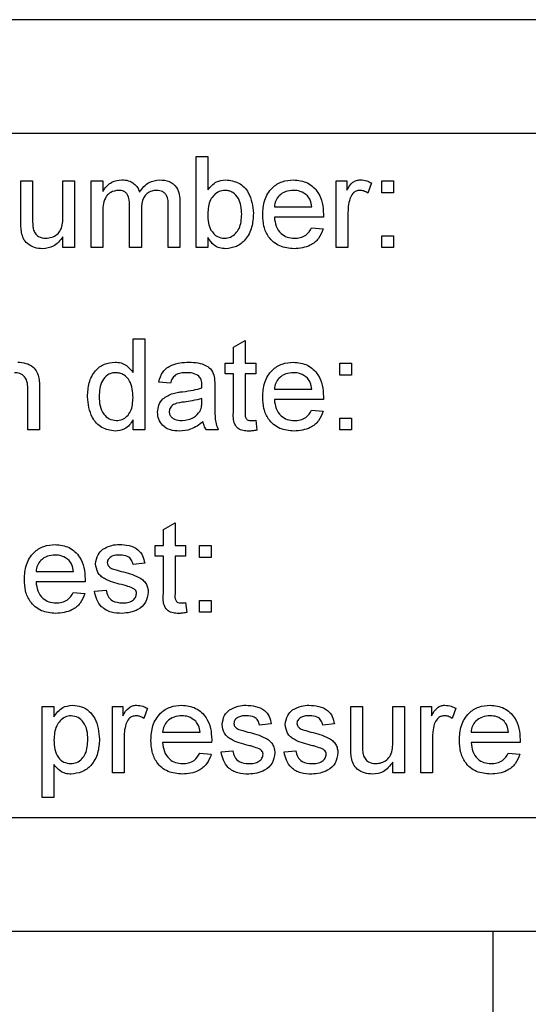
# Paper-space layout 'Blatt3' of a CAD drawing. Header units: millimetres. Extents: x 5 to 418, y 2 to 292.
# Tile 9 of 39: x 245.52 to 252.96, y 115.74 to 130.14. Entities that reach past the tile are written whole.
import ezdxf

# ---------------------------------------------------------------- set-up
doc = ezdxf.new("R2010")
doc.units = ezdxf.units.MM
doc.layers.add('SLD-0', color=7, linetype='Continuous')
doc.styles.add('SLDTEXTSTYLE1', font='TXT', dxfattribs={"width": 0.605})
doc.styles.add('SLDTEXTSTYLE3', font='TXT', dxfattribs={"width": 0.57})
doc.dimstyles.new('SLDDIMSTYLE2', dxfattribs={"dimtxt": 3.5, "dimasz": 3.302, "dimexe": 0, "dimexo": 0.0625, "dimgap": 0.875, "dimtad": 1, "dimlfac": 1.5, "dimrnd": 1e-09, "dimzin": 12, "dimdsep": 46, "dimtxsty": 'SLDTEXTSTYLE1', "dimsah": 1, "dimcen": 0.09, "dimadec": 0, "dimazin": 3, "dimtfac": 1, "dimtmove": 0, "dimatfit": 0, "dimfxl": 1, "dimfrac": 2, "dimtolj": 1, "dimtzin": 12, "dimarcsym": 0})

# ---------------------------------------------------------------- blocks, each defined once
blk = doc.blocks.new('_D_14')
at = {"layer": 'SLD-0', "color": 7}
for p, q in [((225.109, 118.669), (225.109, 92.496)), ((231.776, 118.669), (231.776, 92.496)), ((225.109, 93.496), (218.759, 93.496)), ((225.109, 93.496), (231.776, 93.496)), ((231.776, 93.496), (256.924, 93.496))]:
    blk.add_line(p, q, dxfattribs=at)
for points in [[(225.109, 93.496), (221.807, 94.004), (221.807, 92.988)], [(231.776, 93.496), (235.078, 92.988), (235.078, 94.004)]]:
    blk.add_solid(points, dxfattribs=at)
at = {"layer": 'SLD-0', "color": 7, "char_height": 3.5, "attachment_point": 1}
for s, insert, style in [('%%c', (246.474, 98.007), 'SLDTEXTSTYLE1'), ('10', (251.577, 98.017), 'SLDTEXTSTYLE1'), ('D =', (238.856, 98.017), 'SLDTEXTSTYLE3')]:
    blk.add_mtext(s, dxfattribs=dict(at, insert=insert, style=style))

psp = doc.layouts.new('Blatt3')

# ---------------------------------------------------------------- linework, layer by layer
at = {"color": 7, "linetype": 'Continuous', "lineweight": 25}
for p, q in [((307.7761, 130.1352), (150.4428, 130.1352)), ((265.7761, 128.4685), (235.1095, 128.4685)), ((248.1009, 128.1352), (248.2719, 128.1352)), ((248.1009, 126.8018), (248.1009, 128.1352)), ((248.2719, 128.1352), (248.2719, 127.6445)), ((245.5368, 127.1755), (245.5368, 127.7762)), ((245.5368, 127.7762), (245.7078, 127.7762)), ((245.7078, 127.7762), (245.7078, 127.2463)), ((246.1522, 127.7762), (246.3231, 127.7762)), ((246.1522, 127.2645), (246.1522, 127.7762)), ((246.3231, 127.7762), (246.3231, 126.8018)), ((246.5646, 127.7762), (246.7355, 127.7762)), ((246.5646, 126.8018), (246.5646, 127.7762)), ((246.7355, 127.7762), (246.7355, 127.6242)), ((250.1522, 126.8018), (250.1522, 127.7762)), ((250.1522, 127.7762), (250.306, 127.7762)), ((250.306, 127.7762), (250.306, 127.6403)), ((250.665, 127.7476), (250.6116, 127.5994)), ((250.8189, 127.7762), (250.9898, 127.7762)), ((250.8189, 127.6053), (250.8189, 127.7762)), ((250.9898, 127.7762), (250.9898, 127.6053)), ((250.9898, 127.6053), (250.8189, 127.6053)), ((247.8637, 127.4674), (247.8637, 126.8018)), ((246.7355, 127.2981), (246.7355, 126.8018)), ((247.1287, 126.8018), (247.1287, 127.4234)), ((247.2996, 127.3577), (247.2996, 126.8018)), ((247.6928, 126.8018), (247.6928, 127.4044)), ((249.2462, 127.4001), (249.7932, 127.4001)), ((250.3231, 127.3195), (250.3231, 126.8018)), ((249.9634, 127.2463), (249.2462, 127.2463)), ((249.7914, 127.0924), (249.9588, 127.0753)), ((246.1522, 126.8018), (246.1522, 126.961)), ((248.2719, 126.9479), (248.2719, 126.8018)), ((250.8189, 126.8018), (250.8189, 126.9728)), ((250.8189, 126.9728), (250.9898, 126.9728)), ((250.9898, 126.9728), (250.9898, 126.8018)), ((246.3231, 126.8018), (246.1522, 126.8018)), ((246.7355, 126.8018), (246.5646, 126.8018)), ((247.2996, 126.8018), (247.1287, 126.8018)), ((247.8637, 126.8018), (247.6928, 126.8018)), ((248.2719, 126.8018), (248.1009, 126.8018)), ((250.3231, 126.8018), (250.1522, 126.8018)), ((250.9898, 126.8018), (250.8189, 126.8018)), ((247.1778, 124.976), (247.1778, 125.4685)), ((247.1778, 125.4685), (247.3488, 125.4685)), ((247.3488, 125.4685), (247.3488, 124.1352)), ((248.6479, 125.3467), (248.8189, 125.4439)), ((248.8189, 125.4439), (248.8189, 125.1095)), ((248.6479, 125.1095), (248.6479, 125.3467)), ((248.5283, 124.9557), (248.5283, 125.1095)), ((248.5283, 125.1095), (248.6479, 125.1095)), ((248.8189, 125.1095), (248.9727, 125.1095)), ((248.9727, 125.1095), (248.9727, 124.9557)), ((250.2035, 124.9386), (250.2035, 125.1095)), ((250.2035, 125.1095), (250.3744, 125.1095)), ((250.3744, 125.1095), (250.3744, 124.9386)), ((248.6479, 124.9557), (248.5283, 124.9557)), ((248.6479, 124.4089), (248.6479, 124.9557)), ((248.8189, 124.9557), (248.8189, 124.4028)), ((248.9727, 124.9557), (248.8189, 124.9557)), ((250.3744, 124.9386), (250.2035, 124.9386)), ((245.6394, 124.1352), (245.6394, 124.7169)), ((245.8103, 124.7313), (245.8103, 124.1352)), ((247.7248, 124.8189), (247.5539, 124.836)), ((248.3744, 124.7669), (248.3744, 124.5583)), ((249.2462, 124.7335), (249.7932, 124.7335)), ((248.1856, 124.547), (248.1864, 124.5967)), ((249.9634, 124.5796), (249.2462, 124.5796)), ((249.7914, 124.4258), (249.9588, 124.4087)), ((247.1778, 124.1352), (247.1778, 124.2823)), ((248.9727, 124.2762), (248.9898, 124.1328)), ((250.2035, 124.1352), (250.2035, 124.3061)), ((250.2035, 124.3061), (250.3744, 124.3061)), ((250.3744, 124.3061), (250.3744, 124.1352)), ((245.8103, 124.1352), (245.6394, 124.1352)), ((247.3488, 124.1352), (247.1778, 124.1352)), ((248.4257, 124.1352), (248.2548, 124.1352)), ((250.3744, 124.1352), (250.2035, 124.1352)), ((247.6223, 122.68), (247.7932, 122.7773)), ((247.7932, 122.7773), (247.7932, 122.4429)), ((247.6223, 122.4429), (247.6223, 122.68)), ((247.5026, 122.4429), (247.6223, 122.4429)), ((247.5026, 122.289), (247.5026, 122.4429)), ((247.7932, 122.4429), (247.9471, 122.4429)), ((247.9471, 122.4429), (247.9471, 122.289)), ((248.1522, 122.2719), (248.1522, 122.4429)), ((248.1522, 122.4429), (248.3231, 122.4429)), ((248.3231, 122.4429), (248.3231, 122.2719)), ((247.6223, 122.289), (247.5026, 122.289)), ((247.6223, 121.7423), (247.6223, 122.289)), ((247.9471, 122.289), (247.7932, 122.289)), ((247.7932, 122.289), (247.7932, 121.7361)), ((248.3231, 122.2719), (248.1522, 122.2719)), ((247.3488, 122.1865), (247.1778, 122.1694)), ((245.759, 122.0668), (246.306, 122.0668)), ((246.4762, 121.913), (245.759, 121.913)), ((246.3042, 121.7591), (246.4716, 121.742)), ((246.6137, 121.7762), (246.7847, 121.7933)), ((247.9471, 121.6095), (247.9642, 121.4661)), ((248.1522, 121.4685), (248.1522, 121.6395)), ((248.1522, 121.6395), (248.3231, 121.6395)), ((248.3231, 121.6395), (248.3231, 121.4685)), ((248.3231, 121.4685), (248.1522, 121.4685)), ((245.8504, 118.7591), (245.8504, 120.0924)), ((245.8504, 120.0924), (246.0213, 120.0924)), ((246.0213, 120.0924), (246.0213, 119.9378)), ((246.876, 120.0924), (247.0299, 120.0924)), ((246.876, 119.1181), (246.876, 120.0924)), ((247.0299, 120.0924), (247.0299, 119.9565)), ((247.3889, 120.0639), (247.3354, 119.9156)), ((250.3632, 119.4917), (250.3632, 120.0924)), ((250.3632, 120.0924), (250.5342, 120.0924)), ((250.5342, 120.0924), (250.5342, 119.5625)), ((250.9786, 119.5807), (250.9786, 120.0924)), ((250.9786, 120.0924), (251.1495, 120.0924)), ((251.1495, 120.0924), (251.1495, 119.1181)), ((251.3889, 119.1181), (251.3889, 120.0924)), ((251.3889, 120.0924), (251.5427, 120.0924)), ((251.5427, 120.0924), (251.5427, 119.9565)), ((251.9017, 120.0639), (251.8483, 119.9156)), ((249.2008, 119.836), (249.0299, 119.8189)), ((250.1239, 119.836), (249.953, 119.8189)), ((247.6111, 119.7164), (248.1581, 119.7164)), ((252.1239, 119.7164), (252.6709, 119.7164)), ((247.047, 119.6357), (247.047, 119.1181)), ((248.3282, 119.5625), (247.6111, 119.5625)), ((251.5598, 119.6357), (251.5598, 119.1181)), ((252.8411, 119.5625), (252.1239, 119.5625)), ((248.1562, 119.4087), (248.3237, 119.3916)), ((248.4658, 119.4258), (248.6367, 119.4429)), ((249.3889, 119.4258), (249.5598, 119.4429)), ((252.669, 119.4087), (252.8365, 119.3916)), ((246.0213, 119.2404), (246.0213, 118.7591)), ((250.9786, 119.1181), (250.9786, 119.2773)), ((247.047, 119.1181), (246.876, 119.1181)), ((251.1495, 119.1181), (250.9786, 119.1181)), ((251.5598, 119.1181), (251.3889, 119.1181)), ((246.0213, 118.7591), (245.8504, 118.7591)), ((235.1095, 118.4685), (265.7761, 118.4685)), ((305.1095, 116.8018), (231.2044, 116.8018)), ((252.4428, 116.8018), (252.4428, 113.6352))]:
    psp.add_line(p, q, dxfattribs=at)
for points, knots in [([(246.7355, 127.6242), (246.7534, 127.6506), (246.7892, 127.7033), (246.8812, 127.7756), (246.9636, 127.7866), (247.0138, 127.7933)], [0, 0, 0, 0, 0.2809504, 0.5617842, 1, 1, 1, 1]), ([(247.0138, 127.7933), (247.0458, 127.7914), (247.1097, 127.7875), (247.1901, 127.7446), (247.246, 127.6829), (247.2639, 127.636), (247.2729, 127.6125)], [0, 0, 0, 0, 0.2801764, 0.559511, 0.7796627, 1, 1, 1, 1]), ([(247.2729, 127.6125), (247.3153, 127.6687), (247.3911, 127.769), (247.5142, 127.7859), (247.5683, 127.7933)], [0, 0, 0, 0, 0.5600185, 1, 1, 1, 1]), ([(247.5683, 127.7933), (247.6157, 127.7898), (247.7101, 127.7829), (247.818, 127.6939), (247.8591, 127.5781), (247.8622, 127.5044), (247.8637, 127.4674)], [0, 0, 0, 0, 0.2803171, 0.5582261, 0.7787147, 1, 1, 1, 1]), ([(248.2719, 127.6445), (248.3107, 127.6912), (248.3802, 127.7745), (248.4867, 127.7875), (248.5336, 127.7933)], [0, 0, 0, 0, 0.5596861, 1, 1, 1, 1]), ([(248.5336, 127.7933), (248.6005, 127.7843), (248.7342, 127.7663), (248.9088, 127.5813), (248.9272, 127.4089), (248.9385, 127.3034)], [0, 0, 0, 0, 0.2803073, 0.5597875, 1, 1, 1, 1]), ([(249.0753, 127.2807), (249.0795, 127.353), (249.088, 127.4972), (249.1959, 127.675), (249.3555, 127.779), (249.4689, 127.7885), (249.5256, 127.7933)], [0, 0, 0, 0, 0.2807476, 0.5597747, 0.7796663, 1, 1, 1, 1]), ([(249.5256, 127.7933), (249.5963, 127.7851), (249.7377, 127.7687), (249.8882, 127.626), (249.9557, 127.456), (249.9613, 127.3454), (249.9642, 127.2901)], [0, 0, 0, 0, 0.2793662, 0.5583982, 0.7788851, 1, 1, 1, 1]), ([(250.306, 127.6403), (250.3316, 127.6837), (250.3672, 127.7442), (250.4467, 127.7881), (250.4856, 127.7916), (250.505, 127.7933)], [0, 0, 0, 0, 0.5595991, 0.7797717, 1, 1, 1, 1]), ([(250.505, 127.7933), (250.5365, 127.7903), (250.5928, 127.7848), (250.6429, 127.759), (250.665, 127.7476)], [0, 0, 0, 0, 0.5595462, 1, 1, 1, 1]), ([(246.9647, 127.6395), (246.9257, 127.6337), (246.8671, 127.6251), (246.8045, 127.5764), (246.738, 127.4789), (246.7366, 127.3784), (246.7355, 127.2981)], [0, 0, 0, 0, 0.249225, 0.3748617, 0.5005555, 1, 1, 1, 1]), ([(247.1287, 127.4234), (247.126, 127.4767), (247.1227, 127.5435), (247.0749, 127.6062), (247.0302, 127.6345), (246.9909, 127.6375), (246.9647, 127.6395)], [0, 0, 0, 0, 0.49851573, 0.62413448, 0.74963588, 1, 1, 1, 1]), ([(247.5272, 127.6395), (247.5015, 127.6375), (247.4502, 127.6335), (247.3819, 127.5948), (247.3079, 127.5082), (247.303, 127.4197), (247.2996, 127.3577)], [0, 0, 0, 0, 0.1872825, 0.3743345, 0.5611801, 1, 1, 1, 1]), ([(247.6928, 127.4044), (247.6939, 127.4622), (247.6954, 127.5346), (247.6427, 127.5998), (247.5967, 127.6318), (247.555, 127.6364), (247.5272, 127.6395)], [0, 0, 0, 0, 0.49904279, 0.62456811, 0.75030809, 1, 1, 1, 1]), ([(248.5232, 127.6395), (248.4935, 127.6359), (248.4341, 127.6289), (248.3611, 127.5738), (248.2837, 127.4687), (248.2767, 127.3672), (248.2719, 127.296)], [0, 0, 0, 0, 0.18665206, 0.37360993, 0.56086997, 1, 1, 1, 1]), ([(248.7676, 127.2898), (248.763, 127.3719), (248.7562, 127.4951), (248.6561, 127.6008), (248.5832, 127.635), (248.5432, 127.638), (248.5232, 127.6395)], [0, 0, 0, 0, 0.4987538, 0.7486559, 0.8743032, 1, 1, 1, 1]), ([(249.5248, 127.6395), (249.4866, 127.6363), (249.4104, 127.6299), (249.3185, 127.5706), (249.26, 127.4894), (249.2508, 127.4299), (249.2462, 127.4001)], [0, 0, 0, 0, 0.2801903, 0.5597279, 0.7796424, 1, 1, 1, 1]), ([(249.7305, 127.5577), (249.6965, 127.5846), (249.6356, 127.6327), (249.5587, 127.6374), (249.5248, 127.6395)], [0, 0, 0, 0, 0.5585118, 1, 1, 1, 1]), ([(250.4983, 127.6395), (250.4789, 127.6371), (250.44, 127.6323), (250.3815, 127.5895), (250.3617, 127.5431), (250.3496, 127.5147)], [0, 0, 0, 0, 0.2803051, 0.5609106, 1, 1, 1, 1]), ([(250.6116, 127.5994), (250.5921, 127.6118), (250.5573, 127.634), (250.5164, 127.6378), (250.4983, 127.6395)], [0, 0, 0, 0, 0.5601157, 1, 1, 1, 1]), ([(249.7932, 127.4001), (249.7888, 127.4327), (249.7808, 127.4907), (249.7458, 127.5373), (249.7305, 127.5577)], [0, 0, 0, 0, 0.5606744, 1, 1, 1, 1]), ([(250.3496, 127.5147), (250.3409, 127.4788), (250.3254, 127.4145), (250.3238, 127.3485), (250.3231, 127.3195)], [0, 0, 0, 0, 0.5598877, 1, 1, 1, 1]), ([(248.9385, 127.3034), (248.935, 127.2343), (248.9279, 127.0963), (248.8368, 126.9219), (248.6955, 126.8052), (248.587, 126.7916), (248.5328, 126.7847)], [0, 0, 0, 0, 0.2809584, 0.5603519, 0.7803823, 1, 1, 1, 1]), ([(245.5464, 127.0222), (245.543, 127.0507), (245.5368, 127.1016), (245.5368, 127.1529), (245.5368, 127.1755)], [0, 0, 0, 0, 0.5598387, 1, 1, 1, 1]), ([(245.7078, 127.2463), (245.7076, 127.2142), (245.7074, 127.157), (245.7145, 127.1003), (245.7176, 127.0753)], [0, 0, 0, 0, 0.560241, 1, 1, 1, 1]), ([(245.9019, 126.9386), (245.9311, 126.9415), (245.9894, 126.9474), (246.0679, 126.9905), (246.1501, 127.0921), (246.1513, 127.1934), (246.1522, 127.2645)], [0, 0, 0, 0, 0.1871115, 0.3742532, 0.5608343, 1, 1, 1, 1]), ([(248.2719, 127.296), (248.2721, 127.2498), (248.2725, 127.1676), (248.3034, 127.0916), (248.317, 127.0583)], [0, 0, 0, 0, 0.5610775, 1, 1, 1, 1]), ([(248.5162, 126.9386), (248.5464, 126.9422), (248.6067, 126.9494), (248.6805, 127.0061), (248.7572, 127.1143), (248.7633, 127.2175), (248.7676, 127.2898)], [0, 0, 0, 0, 0.18654415, 0.37350168, 0.56061355, 1, 1, 1, 1]), ([(249.5347, 126.7847), (249.4626, 126.7912), (249.3188, 126.8042), (249.1579, 126.9403), (249.0841, 127.112), (249.0782, 127.2244), (249.0753, 127.2807)], [0, 0, 0, 0, 0.2799521, 0.5586609, 0.7789943, 1, 1, 1, 1]), ([(249.2462, 127.2463), (249.2515, 127.2021), (249.262, 127.114), (249.3335, 127.0084), (249.4329, 126.9474), (249.5025, 126.9415), (249.5373, 126.9386)], [0, 0, 0, 0, 0.2806334, 0.5596873, 0.7796605, 1, 1, 1, 1]), ([(249.9642, 127.2901), (249.964, 127.2819), (249.9638, 127.2673), (249.9635, 127.2527), (249.9634, 127.2463)], [0, 0, 0, 0, 0.5599987, 1, 1, 1, 1]), ([(245.856, 126.7847), (245.8162, 126.7883), (245.7366, 126.7955), (245.635, 126.8481), (245.5697, 126.9307), (245.5542, 126.9916), (245.5464, 127.0222)], [0, 0, 0, 0, 0.2802863, 0.5601857, 0.7796074, 1, 1, 1, 1]), ([(245.7176, 127.0753), (245.7252, 127.0532), (245.7403, 127.009), (245.8047, 126.9501), (245.8651, 126.943), (245.9019, 126.9386)], [0, 0, 0, 0, 0.2808637, 0.561194, 1, 1, 1, 1]), ([(248.317, 127.0583), (248.3457, 127.0207), (248.397, 126.9536), (248.4798, 126.9432), (248.5162, 126.9386)], [0, 0, 0, 0, 0.5595616, 1, 1, 1, 1]), ([(249.9588, 127.0753), (249.9396, 127.0268), (249.9012, 126.9298), (249.752, 126.8054), (249.6171, 126.7926), (249.5347, 126.7847)], [0, 0, 0, 0, 0.28061317, 0.56083289, 1, 1, 1, 1]), ([(249.5373, 126.9386), (249.5668, 126.9403), (249.6256, 126.9437), (249.7264, 126.9859), (249.7668, 127.0521), (249.7914, 127.0924)], [0, 0, 0, 0, 0.28128238, 0.56190631, 1, 1, 1, 1]), ([(246.1522, 126.961), (246.1094, 126.9055), (246.033, 126.8062), (245.9101, 126.7913), (245.856, 126.7847)], [0, 0, 0, 0, 0.5594657, 1, 1, 1, 1]), ([(248.5328, 126.7847), (248.5026, 126.7871), (248.4421, 126.7919), (248.3439, 126.8443), (248.2992, 126.9086), (248.2719, 126.9479)], [0, 0, 0, 0, 0.2803833, 0.5605606, 1, 1, 1, 1]), ([(245.4917, 125.1266), (245.5314, 125.1234), (245.6109, 125.1168), (245.7134, 125.0656), (245.7775, 124.9822), (245.7935, 124.9215), (245.8015, 124.8911)], [0, 0, 0, 0, 0.28021554, 0.55997122, 0.77963587, 1, 1, 1, 1]), ([(246.5112, 124.6216), (246.5157, 124.6894), (246.5248, 124.8246), (246.6094, 125), (246.7544, 125.1087), (246.8611, 125.1207), (246.9145, 125.1266)], [0, 0, 0, 0, 0.2809621, 0.5604404, 0.7801273, 1, 1, 1, 1]), ([(246.9145, 125.1266), (246.9441, 125.1245), (247.0033, 125.1201), (247.1005, 125.072), (247.1485, 125.0124), (247.1778, 124.976)], [0, 0, 0, 0, 0.2805627, 0.5608961, 1, 1, 1, 1]), ([(247.5539, 124.836), (247.5696, 124.8891), (247.6008, 124.9948), (247.7695, 125.1129), (247.9096, 125.1214), (247.9954, 125.1266)], [0, 0, 0, 0, 0.2804297, 0.5593032, 1, 1, 1, 1]), ([(247.9954, 125.1266), (248.0845, 125.1219), (248.2086, 125.1152), (248.3363, 125.0132), (248.3562, 124.9464), (248.3661, 124.913)], [0, 0, 0, 0, 0.55925309, 0.77919507, 1, 1, 1, 1]), ([(249.0753, 124.6141), (249.0795, 124.6864), (249.088, 124.8305), (249.1959, 125.0083), (249.3555, 125.1123), (249.4689, 125.1219), (249.5256, 125.1266)], [0, 0, 0, 0, 0.2807476, 0.5597747, 0.7796663, 1, 1, 1, 1]), ([(249.5256, 125.1266), (249.5963, 125.1184), (249.7377, 125.1021), (249.8882, 124.9593), (249.9557, 124.7893), (249.9613, 124.6788), (249.9642, 124.6234)], [0, 0, 0, 0, 0.2793662, 0.5583982, 0.7788851, 1, 1, 1, 1]), ([(245.6394, 124.7169), (245.6391, 124.7514), (245.6386, 124.82), (245.6036, 124.9146), (245.5255, 124.9655), (245.4713, 124.9704), (245.4441, 124.9728)], [0, 0, 0, 0, 0.2816799, 0.5597852, 0.7795872, 1, 1, 1, 1]), ([(245.8015, 124.8911), (245.8046, 124.8613), (245.8103, 124.8082), (245.8103, 124.7548), (245.8103, 124.7313)], [0, 0, 0, 0, 0.55979123, 1, 1, 1, 1]), ([(246.9257, 124.9728), (246.9056, 124.9713), (246.8655, 124.9685), (246.7916, 124.9354), (246.6921, 124.8278), (246.6861, 124.7042), (246.6821, 124.6218)], [0, 0, 0, 0, 0.1257175, 0.25135, 0.5010251, 1, 1, 1, 1]), ([(247.1778, 124.609), (247.1736, 124.6943), (247.1672, 124.8222), (247.0641, 124.9332), (246.988, 124.9683), (246.9465, 124.9713), (246.9257, 124.9728)], [0, 0, 0, 0, 0.4989652, 0.7486843, 0.8742808, 1, 1, 1, 1]), ([(247.9647, 124.9728), (247.9355, 124.9719), (247.8774, 124.97), (247.7967, 124.9444), (247.7473, 124.8841), (247.7323, 124.8407), (247.7248, 124.8189)], [0, 0, 0, 0, 0.2808547, 0.5597509, 0.7794996, 1, 1, 1, 1]), ([(248.1423, 124.9212), (248.1115, 124.939), (248.0562, 124.9709), (247.9928, 124.9722), (247.9647, 124.9728)], [0, 0, 0, 0, 0.55787059, 1, 1, 1, 1]), ([(248.1864, 124.7904), (248.1858, 124.8177), (248.1848, 124.8663), (248.1552, 124.9045), (248.1423, 124.9212)], [0, 0, 0, 0, 0.5619027, 1, 1, 1, 1]), ([(248.3661, 124.913), (248.3691, 124.8858), (248.3744, 124.8372), (248.3744, 124.7884), (248.3744, 124.7669)], [0, 0, 0, 0, 0.55981741, 1, 1, 1, 1]), ([(249.5248, 124.9728), (249.4866, 124.9696), (249.4104, 124.9632), (249.3185, 124.904), (249.26, 124.8227), (249.2508, 124.7632), (249.2462, 124.7335)], [0, 0, 0, 0, 0.2801903, 0.5597279, 0.7796424, 1, 1, 1, 1]), ([(249.7305, 124.8911), (249.6965, 124.9179), (249.6356, 124.9661), (249.5587, 124.9707), (249.5248, 124.9728)], [0, 0, 0, 0, 0.5585118, 1, 1, 1, 1]), ([(249.7932, 124.7335), (249.7888, 124.766), (249.7808, 124.824), (249.7458, 124.8706), (249.7305, 124.8911)], [0, 0, 0, 0, 0.5606744, 1, 1, 1, 1]), ([(247.9038, 124.6945), (247.9572, 124.7012), (248.0525, 124.7132), (248.1449, 124.7392), (248.1856, 124.7506)], [0, 0, 0, 0, 0.56018496, 1, 1, 1, 1]), ([(248.1856, 124.7506), (248.1857, 124.758), (248.186, 124.7713), (248.1863, 124.7845), (248.1864, 124.7904)], [0, 0, 0, 0, 0.5600235, 1, 1, 1, 1]), ([(246.9153, 124.1181), (246.8481, 124.1291), (246.7136, 124.1511), (246.5412, 124.341), (246.5226, 124.5152), (246.5112, 124.6216)], [0, 0, 0, 0, 0.2796147, 0.559901, 1, 1, 1, 1]), ([(246.6821, 124.6218), (246.6839, 124.5767), (246.6875, 124.4868), (246.7379, 124.3692), (246.8266, 124.2876), (246.8973, 124.2771), (246.9326, 124.2719)], [0, 0, 0, 0, 0.2812057, 0.5608389, 0.7808122, 1, 1, 1, 1]), ([(246.9326, 124.2719), (246.9619, 124.2751), (247.0203, 124.2814), (247.0933, 124.3342), (247.1685, 124.4388), (247.174, 124.5388), (247.1778, 124.609)], [0, 0, 0, 0, 0.1867191, 0.3735422, 0.5605246, 1, 1, 1, 1]), ([(247.5368, 124.3935), (247.5405, 124.4294), (247.548, 124.5014), (247.6229, 124.6132), (247.7101, 124.6484), (247.7633, 124.6699)], [0, 0, 0, 0, 0.280458, 0.560983, 1, 1, 1, 1]), ([(247.7633, 124.6699), (247.7893, 124.6756), (247.8358, 124.6859), (247.883, 124.6919), (247.9038, 124.6945)], [0, 0, 0, 0, 0.5599184, 1, 1, 1, 1]), ([(248.1864, 124.5967), (248.1391, 124.5835), (248.0545, 124.5598), (247.9675, 124.5485), (247.9292, 124.5436)], [0, 0, 0, 0, 0.5597597, 1, 1, 1, 1]), ([(249.5347, 124.1181), (249.4626, 124.1246), (249.3188, 124.1375), (249.1579, 124.2736), (249.0841, 124.4453), (249.0782, 124.5578), (249.0753, 124.6141)], [0, 0, 0, 0, 0.2799521, 0.5586609, 0.7789943, 1, 1, 1, 1]), ([(249.2462, 124.5796), (249.2515, 124.5355), (249.262, 124.4474), (249.3335, 124.3417), (249.4329, 124.2807), (249.5025, 124.2749), (249.5373, 124.2719)], [0, 0, 0, 0, 0.2806334, 0.5596873, 0.7796605, 1, 1, 1, 1]), ([(249.9642, 124.6234), (249.964, 124.6152), (249.9638, 124.6006), (249.9635, 124.586), (249.9634, 124.5796)], [0, 0, 0, 0, 0.5599987, 1, 1, 1, 1]), ([(247.9292, 124.5436), (247.8804, 124.5384), (247.8195, 124.532), (247.7549, 124.4976), (247.7289, 124.4719), (247.7112, 124.4393), (247.7089, 124.4152), (247.7078, 124.4031)], [0, 0, 0, 0, 0.5002798, 0.6253263, 0.7502693, 0.875147, 1, 1, 1, 1]), ([(248.1602, 124.4119), (248.169, 124.4364), (248.1848, 124.4801), (248.1853, 124.5266), (248.1856, 124.547)], [0, 0, 0, 0, 0.5589946, 1, 1, 1, 1]), ([(248.3744, 124.5583), (248.3746, 124.5095), (248.375, 124.4292), (248.3785, 124.3176), (248.3894, 124.2229), (248.4136, 124.1644), (248.4257, 124.1352)], [0, 0, 0, 0, 0.3402059, 0.5603391, 0.7801747, 1, 1, 1, 1]), ([(249.5373, 124.2719), (249.5668, 124.2736), (249.6256, 124.277), (249.7264, 124.3192), (249.7668, 124.3854), (249.7914, 124.4258)], [0, 0, 0, 0, 0.28128238, 0.56190631, 1, 1, 1, 1]), ([(247.1778, 124.2823), (247.1617, 124.2565), (247.1295, 124.2048), (247.0426, 124.1336), (246.9635, 124.124), (246.9153, 124.1181)], [0, 0, 0, 0, 0.2811161, 0.561725, 1, 1, 1, 1]), ([(247.8557, 124.1181), (247.8111, 124.1206), (247.7222, 124.1257), (247.6115, 124.1905), (247.5459, 124.2884), (247.5399, 124.3584), (247.5368, 124.3935)], [0, 0, 0, 0, 0.2808155, 0.5596902, 0.7796958, 1, 1, 1, 1]), ([(247.7078, 124.4031), (247.7096, 124.3871), (247.7132, 124.3551), (247.7434, 124.3159), (247.8022, 124.2775), (247.8566, 124.2742), (247.8947, 124.2719)], [0, 0, 0, 0, 0.1865647, 0.3734672, 0.5606134, 1, 1, 1, 1]), ([(247.8947, 124.2719), (247.9549, 124.2794), (248.0623, 124.2926), (248.1303, 124.3754), (248.1602, 124.4119)], [0, 0, 0, 0, 0.5597581, 1, 1, 1, 1]), ([(248.8693, 124.1181), (248.8425, 124.119), (248.7888, 124.121), (248.7117, 124.152), (248.638, 124.2498), (248.6438, 124.3432), (248.6479, 124.4089)], [0, 0, 0, 0, 0.1874327, 0.3738211, 0.5594622, 1, 1, 1, 1]), ([(248.8189, 124.4028), (248.8167, 124.3707), (248.814, 124.3305), (248.8405, 124.2917), (248.8664, 124.2736), (248.89, 124.2726), (248.9057, 124.2719)], [0, 0, 0, 0, 0.4995957, 0.6252386, 0.7503541, 1, 1, 1, 1]), ([(248.9057, 124.2719), (248.9182, 124.2723), (248.9406, 124.273), (248.9629, 124.2752), (248.9727, 124.2762)], [0, 0, 0, 0, 0.5599652, 1, 1, 1, 1]), ([(249.9588, 124.4087), (249.9396, 124.3601), (249.9012, 124.2631), (249.752, 124.1388), (249.6171, 124.1259), (249.5347, 124.1181)], [0, 0, 0, 0, 0.2806132, 0.5608329, 1, 1, 1, 1]), ([(248.2035, 124.2548), (248.1451, 124.2114), (248.041, 124.1338), (247.9123, 124.1229), (247.8557, 124.1181)], [0, 0, 0, 0, 0.5599714, 1, 1, 1, 1]), ([(248.2548, 124.1352), (248.2412, 124.1559), (248.2169, 124.1928), (248.2076, 124.2359), (248.2035, 124.2548)], [0, 0, 0, 0, 0.5596973, 1, 1, 1, 1]), ([(248.9898, 124.1328), (248.9675, 124.1283), (248.9277, 124.1204), (248.8872, 124.1188), (248.8693, 124.1181)], [0, 0, 0, 0, 0.5600783, 1, 1, 1, 1]), ([(245.5881, 121.9474), (245.5923, 122.0197), (245.6008, 122.1639), (245.7087, 122.3417), (245.8683, 122.4457), (245.9817, 122.4552), (246.0384, 122.46)], [0, 0, 0, 0, 0.2807476, 0.5597747, 0.7796663, 1, 1, 1, 1]), ([(246.0384, 122.46), (246.1091, 122.4518), (246.2505, 122.4354), (246.401, 122.2926), (246.4686, 122.1227), (246.4742, 122.0121), (246.477, 121.9568)], [0, 0, 0, 0, 0.2793662, 0.5583982, 0.7788851, 1, 1, 1, 1]), ([(246.7379, 122.3916), (246.7798, 122.414), (246.8547, 122.454), (246.9392, 122.4581), (246.9764, 122.46)], [0, 0, 0, 0, 0.5589377, 1, 1, 1, 1]), ([(246.9764, 122.46), (247.0243, 122.4571), (247.1199, 122.4513), (247.2479, 122.3993), (247.3265, 122.298), (247.3413, 122.2237), (247.3488, 122.1865)], [0, 0, 0, 0, 0.2807369, 0.5604275, 0.7794497, 1, 1, 1, 1]), ([(246.0376, 122.3061), (245.9994, 122.3029), (245.9232, 122.2966), (245.8313, 122.2373), (245.7729, 122.156), (245.7636, 122.0966), (245.759, 122.0668)], [0, 0, 0, 0, 0.2801903, 0.5597279, 0.7796424, 1, 1, 1, 1]), ([(246.2433, 122.2244), (246.2093, 122.2513), (246.1485, 122.2994), (246.0716, 122.3041), (246.0376, 122.3061)], [0, 0, 0, 0, 0.5585118, 1, 1, 1, 1]), ([(246.6308, 122.1774), (246.6372, 122.2246), (246.6487, 122.309), (246.7106, 122.3663), (246.7379, 122.3916)], [0, 0, 0, 0, 0.5589275, 1, 1, 1, 1]), ([(246.989, 122.3061), (246.9476, 122.3052), (246.8854, 122.3037), (246.8266, 122.2602), (246.8046, 122.2253), (246.8027, 122.2049), (246.8018, 122.1947)], [0, 0, 0, 0, 0.49976982, 0.74909468, 0.87459228, 1, 1, 1, 1]), ([(247.1778, 122.1694), (247.1717, 122.1929), (247.1595, 122.2399), (247.09, 122.2991), (247.0273, 122.3035), (246.989, 122.3061)], [0, 0, 0, 0, 0.2803044, 0.560237, 1, 1, 1, 1]), ([(246.306, 122.0668), (246.3016, 122.0993), (246.2937, 122.1574), (246.2587, 122.2039), (246.2433, 122.2244)], [0, 0, 0, 0, 0.5606744, 1, 1, 1, 1]), ([(247.0101, 121.8726), (246.9234, 121.8947), (246.815, 121.9222), (246.7044, 121.9967), (246.6469, 122.0662), (246.6372, 122.133), (246.6308, 122.1774)], [0, 0, 0, 0, 0.5013208, 0.6265921, 0.7518172, 1, 1, 1, 1]), ([(246.8018, 122.1947), (246.8028, 122.1844), (246.8046, 122.1658), (246.8151, 122.1505), (246.8197, 122.1437)], [0, 0, 0, 0, 0.5592363, 1, 1, 1, 1]), ([(246.8197, 122.1437), (246.8289, 122.1345), (246.8453, 122.118), (246.8666, 122.1088), (246.876, 122.1047)], [0, 0, 0, 0, 0.5590842, 1, 1, 1, 1]), ([(246.876, 122.1047), (246.9, 122.0974), (246.9429, 122.0843), (246.9862, 122.0725), (247.0053, 122.0673)], [0, 0, 0, 0, 0.5599649, 1, 1, 1, 1]), ([(247.0053, 122.0673), (247.094, 122.0446), (247.2049, 122.0161), (247.3219, 121.9444), (247.368, 121.8931), (247.3961, 121.8295), (247.3987, 121.784), (247.4001, 121.7612)], [0, 0, 0, 0, 0.5004464, 0.6253959, 0.750274, 0.8750687, 1, 1, 1, 1]), ([(246.0475, 121.4514), (245.9754, 121.4579), (245.8316, 121.4708), (245.6707, 121.607), (245.5969, 121.7787), (245.591, 121.8911), (245.5881, 121.9474)], [0, 0, 0, 0, 0.2799521, 0.5586609, 0.7789943, 1, 1, 1, 1]), ([(245.759, 121.913), (245.7643, 121.8688), (245.7749, 121.7807), (245.8463, 121.6751), (245.9457, 121.614), (246.0153, 121.6082), (246.0502, 121.6053)], [0, 0, 0, 0, 0.2806334, 0.5596873, 0.7796605, 1, 1, 1, 1]), ([(246.477, 121.9568), (246.4769, 121.9486), (246.4767, 121.934), (246.4763, 121.9194), (246.4762, 121.913)], [0, 0, 0, 0, 0.5599987, 1, 1, 1, 1]), ([(247.1706, 121.8227), (247.1411, 121.8335), (247.0885, 121.8529), (247.0341, 121.8666), (247.0101, 121.8726)], [0, 0, 0, 0, 0.5597879, 1, 1, 1, 1]), ([(246.4716, 121.742), (246.4524, 121.6935), (246.4141, 121.5965), (246.2648, 121.4721), (246.1299, 121.4593), (246.0475, 121.4514)], [0, 0, 0, 0, 0.28061317, 0.56083289, 1, 1, 1, 1]), ([(246.0502, 121.6053), (246.0796, 121.607), (246.1384, 121.6104), (246.2393, 121.6525), (246.2796, 121.7188), (246.3042, 121.7591)], [0, 0, 0, 0, 0.2812824, 0.5619063, 1, 1, 1, 1]), ([(247.0184, 121.4514), (246.9644, 121.454), (246.8567, 121.459), (246.7187, 121.5331), (246.6415, 121.6522), (246.623, 121.7348), (246.6137, 121.7762)], [0, 0, 0, 0, 0.2807392, 0.5592969, 0.7793109, 1, 1, 1, 1]), ([(246.7847, 121.7933), (246.7915, 121.7626), (246.8052, 121.7012), (246.8882, 121.6164), (246.9702, 121.6095), (247.0203, 121.6053)], [0, 0, 0, 0, 0.2813144, 0.5610688, 1, 1, 1, 1]), ([(247.4001, 121.7612), (247.3918, 121.7101), (247.3753, 121.6076), (247.2323, 121.4746), (247.0995, 121.4602), (247.0184, 121.4514)], [0, 0, 0, 0, 0.279926, 0.5600378, 1, 1, 1, 1]), ([(247.0203, 121.6053), (247.0464, 121.6062), (247.0986, 121.6081), (247.1678, 121.6338), (247.2185, 121.6824), (247.2256, 121.7234), (247.2291, 121.7439)], [0, 0, 0, 0, 0.2811877, 0.5609523, 0.7810946, 1, 1, 1, 1]), ([(247.2291, 121.7439), (247.2281, 121.7536), (247.226, 121.773), (247.2055, 121.8025), (247.1839, 121.815), (247.1706, 121.8227)], [0, 0, 0, 0, 0.279757, 0.5598387, 1, 1, 1, 1]), ([(247.8437, 121.4514), (247.8168, 121.4524), (247.7632, 121.4543), (247.6861, 121.4854), (247.6124, 121.5831), (247.6182, 121.6765), (247.6223, 121.7423)], [0, 0, 0, 0, 0.1874327, 0.3738211, 0.5594622, 1, 1, 1, 1]), ([(247.7932, 121.7361), (247.7911, 121.704), (247.7884, 121.6638), (247.8149, 121.625), (247.8408, 121.6069), (247.8643, 121.6059), (247.88, 121.6053)], [0, 0, 0, 0, 0.4995957, 0.6252386, 0.7503541, 1, 1, 1, 1]), ([(247.88, 121.6053), (247.8926, 121.6056), (247.915, 121.6063), (247.9373, 121.6086), (247.9471, 121.6095)], [0, 0, 0, 0, 0.5599652, 1, 1, 1, 1]), ([(247.9642, 121.4661), (247.9419, 121.4617), (247.9021, 121.4537), (247.8615, 121.4521), (247.8437, 121.4514)], [0, 0, 0, 0, 0.5600783, 1, 1, 1, 1]), ([(246.0213, 119.9378), (246.059, 119.9919), (246.1262, 120.0886), (246.2415, 120.1031), (246.2922, 120.1095)], [0, 0, 0, 0, 0.5601586, 1, 1, 1, 1]), ([(246.2922, 120.1095), (246.3367, 120.1056), (246.4257, 120.0978), (246.5421, 120.0256), (246.6625, 119.8701), (246.6775, 119.7187), (246.688, 119.6125)], [0, 0, 0, 0, 0.1870904, 0.3740516, 0.5611041, 1, 1, 1, 1]), ([(247.0299, 119.9565), (247.0555, 119.9999), (247.0911, 120.0605), (247.1705, 120.1043), (247.2094, 120.1078), (247.2289, 120.1095)], [0, 0, 0, 0, 0.5595991, 0.7797717, 1, 1, 1, 1]), ([(247.2289, 120.1095), (247.2604, 120.1065), (247.3167, 120.1011), (247.3668, 120.0752), (247.3889, 120.0639)], [0, 0, 0, 0, 0.5595462, 1, 1, 1, 1]), ([(247.4401, 119.597), (247.4444, 119.6693), (247.4528, 119.8134), (247.5607, 119.9912), (247.7204, 120.0952), (247.8337, 120.1048), (247.8905, 120.1095)], [0, 0, 0, 0, 0.2807476, 0.5597747, 0.7796663, 1, 1, 1, 1]), ([(247.8905, 120.1095), (247.9612, 120.1013), (248.1025, 120.085), (248.2531, 119.9422), (248.3206, 119.7722), (248.3262, 119.6617), (248.329, 119.6063)], [0, 0, 0, 0, 0.2793662, 0.55839817, 0.77888505, 1, 1, 1, 1]), ([(248.59, 120.0412), (248.6318, 120.0635), (248.7067, 120.1036), (248.7912, 120.1077), (248.8285, 120.1095)], [0, 0, 0, 0, 0.5589377, 1, 1, 1, 1]), ([(248.8285, 120.1095), (248.8764, 120.1067), (248.9719, 120.1009), (249.1, 120.0488), (249.1786, 119.9475), (249.1934, 119.8733), (249.2008, 119.836)], [0, 0, 0, 0, 0.2807369, 0.5604275, 0.7794497, 1, 1, 1, 1]), ([(249.5131, 120.0412), (249.5549, 120.0635), (249.6298, 120.1036), (249.7143, 120.1077), (249.7516, 120.1095)], [0, 0, 0, 0, 0.5589377, 1, 1, 1, 1]), ([(249.7516, 120.1095), (249.7995, 120.1067), (249.895, 120.1009), (250.0231, 120.0488), (250.1017, 119.9475), (250.1165, 119.8733), (250.1239, 119.836)], [0, 0, 0, 0, 0.2807369, 0.5604275, 0.7794497, 1, 1, 1, 1]), ([(251.5427, 119.9565), (251.5683, 119.9999), (251.6039, 120.0605), (251.6834, 120.1043), (251.7223, 120.1078), (251.7417, 120.1095)], [0, 0, 0, 0, 0.5595991, 0.7797717, 1, 1, 1, 1]), ([(251.7417, 120.1095), (251.7732, 120.1065), (251.8295, 120.1011), (251.8796, 120.0752), (251.9017, 120.0639)], [0, 0, 0, 0, 0.5595462, 1, 1, 1, 1]), ([(251.953, 119.597), (251.9572, 119.6693), (251.9657, 119.8134), (252.0736, 119.9912), (252.2332, 120.0952), (252.3465, 120.1048), (252.4033, 120.1095)], [0, 0, 0, 0, 0.2807476, 0.5597747, 0.7796663, 1, 1, 1, 1]), ([(252.4033, 120.1095), (252.474, 120.1013), (252.6154, 120.085), (252.7659, 119.9422), (252.8334, 119.7722), (252.839, 119.6617), (252.8419, 119.6063)], [0, 0, 0, 0, 0.2793662, 0.55839817, 0.77888505, 1, 1, 1, 1]), ([(246.2732, 119.9557), (246.2428, 119.9516), (246.1819, 119.9434), (246.1095, 119.8836), (246.0323, 119.7745), (246.0259, 119.6703), (246.0213, 119.5972)], [0, 0, 0, 0, 0.1863135, 0.3732882, 0.5605134, 1, 1, 1, 1]), ([(246.5171, 119.6101), (246.5154, 119.6544), (246.5119, 119.7428), (246.4635, 119.8586), (246.3775, 119.9402), (246.3079, 119.9505), (246.2732, 119.9557)], [0, 0, 0, 0, 0.2812816, 0.5609541, 0.7809189, 1, 1, 1, 1]), ([(247.2222, 119.9557), (247.2028, 119.9533), (247.1639, 119.9485), (247.1053, 119.9058), (247.0855, 119.8593), (247.0734, 119.831)], [0, 0, 0, 0, 0.2803051, 0.5609106, 1, 1, 1, 1]), ([(247.3354, 119.9156), (247.3159, 119.928), (247.2811, 119.9502), (247.2402, 119.954), (247.2222, 119.9557)], [0, 0, 0, 0, 0.5601157, 1, 1, 1, 1]), ([(247.8897, 119.9557), (247.8515, 119.9525), (247.7753, 119.9461), (247.6834, 119.8869), (247.6249, 119.8056), (247.6157, 119.7461), (247.6111, 119.7164)], [0, 0, 0, 0, 0.2801903, 0.5597279, 0.7796424, 1, 1, 1, 1]), ([(248.0953, 119.874), (248.0614, 119.9008), (248.0005, 119.949), (247.9236, 119.9536), (247.8897, 119.9557)], [0, 0, 0, 0, 0.5585118, 1, 1, 1, 1]), ([(248.4829, 119.827), (248.4893, 119.8741), (248.5007, 119.9585), (248.5627, 120.0159), (248.59, 120.0412)], [0, 0, 0, 0, 0.5589275, 1, 1, 1, 1]), ([(248.8411, 119.9557), (248.7996, 119.9547), (248.7375, 119.9533), (248.6786, 119.9098), (248.6566, 119.8749), (248.6548, 119.8545), (248.6538, 119.8443)], [0, 0, 0, 0, 0.4997698, 0.7490947, 0.8745923, 1, 1, 1, 1]), ([(249.0299, 119.8189), (249.0238, 119.8425), (249.0116, 119.8895), (248.942, 119.9487), (248.8794, 119.953), (248.8411, 119.9557)], [0, 0, 0, 0, 0.2803044, 0.560237, 1, 1, 1, 1]), ([(249.406, 119.827), (249.4123, 119.8741), (249.4238, 119.9585), (249.4857, 120.0159), (249.5131, 120.0412)], [0, 0, 0, 0, 0.5589275, 1, 1, 1, 1]), ([(249.7641, 119.9557), (249.7227, 119.9547), (249.6606, 119.9533), (249.6017, 119.9098), (249.5797, 119.8749), (249.5778, 119.8545), (249.5769, 119.8443)], [0, 0, 0, 0, 0.4997698, 0.7490947, 0.8745923, 1, 1, 1, 1]), ([(249.953, 119.8189), (249.9469, 119.8425), (249.9346, 119.8895), (249.8651, 119.9487), (249.8024, 119.953), (249.7641, 119.9557)], [0, 0, 0, 0, 0.2803044, 0.560237, 1, 1, 1, 1]), ([(251.735, 119.9557), (251.7156, 119.9533), (251.6767, 119.9485), (251.6182, 119.9058), (251.5983, 119.8593), (251.5862, 119.831)], [0, 0, 0, 0, 0.2803051, 0.5609106, 1, 1, 1, 1]), ([(251.8483, 119.9156), (251.8288, 119.928), (251.7939, 119.9502), (251.753, 119.954), (251.735, 119.9557)], [0, 0, 0, 0, 0.5601157, 1, 1, 1, 1]), ([(252.4025, 119.9557), (252.3643, 119.9525), (252.2881, 119.9461), (252.1962, 119.8869), (252.1377, 119.8056), (252.1285, 119.7461), (252.1239, 119.7164)], [0, 0, 0, 0, 0.2801903, 0.5597279, 0.7796424, 1, 1, 1, 1]), ([(252.6081, 119.874), (252.5742, 119.9008), (252.5133, 119.949), (252.4364, 119.9536), (252.4025, 119.9557)], [0, 0, 0, 0, 0.5585118, 1, 1, 1, 1]), ([(247.0734, 119.831), (247.0647, 119.795), (247.0492, 119.7308), (247.0477, 119.6648), (247.047, 119.6357)], [0, 0, 0, 0, 0.5598877, 1, 1, 1, 1]), ([(248.1581, 119.7164), (248.1536, 119.7489), (248.1457, 119.8069), (248.1107, 119.8535), (248.0953, 119.874)], [0, 0, 0, 0, 0.5606744, 1, 1, 1, 1]), ([(248.8622, 119.5222), (248.7754, 119.5442), (248.667, 119.5718), (248.5565, 119.6463), (248.4989, 119.7158), (248.4893, 119.7826), (248.4829, 119.827)], [0, 0, 0, 0, 0.5013208, 0.6265921, 0.7518172, 1, 1, 1, 1]), ([(248.6538, 119.8443), (248.6548, 119.8339), (248.6567, 119.8154), (248.6671, 119.8001), (248.6717, 119.7933)], [0, 0, 0, 0, 0.5592363, 1, 1, 1, 1]), ([(249.7852, 119.5222), (249.6985, 119.5442), (249.5901, 119.5718), (249.4796, 119.6463), (249.422, 119.7158), (249.4124, 119.7826), (249.406, 119.827)], [0, 0, 0, 0, 0.50132085, 0.62659212, 0.75181718, 1, 1, 1, 1]), ([(249.5769, 119.8443), (249.5779, 119.8339), (249.5797, 119.8154), (249.5902, 119.8001), (249.5948, 119.7933)], [0, 0, 0, 0, 0.5592363, 1, 1, 1, 1]), ([(251.5862, 119.831), (251.5776, 119.795), (251.5621, 119.7308), (251.5605, 119.6648), (251.5598, 119.6357)], [0, 0, 0, 0, 0.5598877, 1, 1, 1, 1]), ([(252.6709, 119.7164), (252.6665, 119.7489), (252.6585, 119.8069), (252.6235, 119.8535), (252.6081, 119.874)], [0, 0, 0, 0, 0.5606744, 1, 1, 1, 1]), ([(248.6717, 119.7933), (248.6809, 119.7841), (248.6974, 119.7676), (248.7187, 119.7584), (248.7281, 119.7543)], [0, 0, 0, 0, 0.55908424, 1, 1, 1, 1]), ([(248.7281, 119.7543), (248.7521, 119.747), (248.795, 119.7338), (248.8383, 119.7221), (248.8573, 119.7169)], [0, 0, 0, 0, 0.5599649, 1, 1, 1, 1]), ([(248.8573, 119.7169), (248.9461, 119.6941), (249.0569, 119.6657), (249.1739, 119.594), (249.22, 119.5427), (249.2481, 119.4791), (249.2508, 119.4336), (249.2521, 119.4108)], [0, 0, 0, 0, 0.5004464, 0.6253959, 0.750274, 0.8750687, 1, 1, 1, 1]), ([(249.5948, 119.7933), (249.604, 119.7841), (249.6204, 119.7676), (249.6418, 119.7584), (249.6512, 119.7543)], [0, 0, 0, 0, 0.55908424, 1, 1, 1, 1]), ([(249.6512, 119.7543), (249.6752, 119.747), (249.7181, 119.7338), (249.7614, 119.7221), (249.7804, 119.7169)], [0, 0, 0, 0, 0.5599649, 1, 1, 1, 1]), ([(249.7804, 119.7169), (249.8691, 119.6941), (249.98, 119.6657), (250.097, 119.594), (250.1431, 119.5427), (250.1712, 119.4791), (250.1739, 119.4336), (250.1752, 119.4108)], [0, 0, 0, 0, 0.5004464, 0.6253959, 0.750274, 0.8750687, 1, 1, 1, 1]), ([(246.0213, 119.5972), (246.023, 119.553), (246.0264, 119.4648), (246.0738, 119.3483), (246.162, 119.269), (246.2315, 119.2595), (246.2663, 119.2548)], [0, 0, 0, 0, 0.2812258, 0.5607439, 0.7806464, 1, 1, 1, 1]), ([(246.2663, 119.2548), (246.2967, 119.2584), (246.3577, 119.2654), (246.4326, 119.3222), (246.5084, 119.4328), (246.5135, 119.537), (246.5171, 119.6101)], [0, 0, 0, 0, 0.18658, 0.3734104, 0.5603245, 1, 1, 1, 1]), ([(246.688, 119.6125), (246.683, 119.5436), (246.673, 119.4062), (246.581, 119.2312), (246.434, 119.1224), (246.3261, 119.1081), (246.2721, 119.101)], [0, 0, 0, 0, 0.2807503, 0.5602778, 0.7801608, 1, 1, 1, 1]), ([(247.8995, 119.101), (247.8275, 119.1075), (247.6837, 119.1204), (247.5227, 119.2565), (247.449, 119.4282), (247.4431, 119.5407), (247.4401, 119.597)], [0, 0, 0, 0, 0.2799521, 0.5586609, 0.7789943, 1, 1, 1, 1]), ([(247.6111, 119.5625), (247.6164, 119.5184), (247.6269, 119.4303), (247.6984, 119.3247), (247.7978, 119.2636), (247.8674, 119.2578), (247.9022, 119.2548)], [0, 0, 0, 0, 0.28063342, 0.55968732, 0.77966053, 1, 1, 1, 1]), ([(248.329, 119.6063), (248.3289, 119.5982), (248.3287, 119.5836), (248.3284, 119.569), (248.3282, 119.5625)], [0, 0, 0, 0, 0.5599987, 1, 1, 1, 1]), ([(249.0227, 119.4722), (248.9932, 119.4831), (248.9405, 119.5025), (248.8861, 119.5162), (248.8622, 119.5222)], [0, 0, 0, 0, 0.5597879, 1, 1, 1, 1]), ([(249.9458, 119.4722), (249.9163, 119.4831), (249.8636, 119.5025), (249.8092, 119.5162), (249.7852, 119.5222)], [0, 0, 0, 0, 0.5597879, 1, 1, 1, 1]), ([(250.5342, 119.5625), (250.534, 119.5305), (250.5338, 119.4733), (250.5409, 119.4165), (250.544, 119.3916)], [0, 0, 0, 0, 0.560241, 1, 1, 1, 1]), ([(250.7283, 119.2548), (250.7575, 119.2578), (250.8158, 119.2636), (250.8943, 119.3067), (250.9765, 119.4083), (250.9778, 119.5096), (250.9786, 119.5807)], [0, 0, 0, 0, 0.1871115, 0.3742532, 0.5608343, 1, 1, 1, 1]), ([(252.4124, 119.101), (252.3403, 119.1075), (252.1965, 119.1204), (252.0356, 119.2565), (251.9618, 119.4282), (251.9559, 119.5407), (251.953, 119.597)], [0, 0, 0, 0, 0.2799521, 0.5586609, 0.7789943, 1, 1, 1, 1]), ([(252.1239, 119.5625), (252.1292, 119.5184), (252.1397, 119.4303), (252.2112, 119.3247), (252.3106, 119.2636), (252.3802, 119.2578), (252.415, 119.2548)], [0, 0, 0, 0, 0.2806334, 0.5596873, 0.7796605, 1, 1, 1, 1]), ([(252.8419, 119.6063), (252.8417, 119.5982), (252.8415, 119.5836), (252.8412, 119.569), (252.8411, 119.5625)], [0, 0, 0, 0, 0.5599987, 1, 1, 1, 1]), ([(248.3237, 119.3916), (248.3045, 119.3431), (248.2661, 119.2461), (248.1169, 119.1217), (247.9819, 119.1088), (247.8995, 119.101)], [0, 0, 0, 0, 0.28061317, 0.56083289, 1, 1, 1, 1]), ([(247.9022, 119.2548), (247.9317, 119.2565), (247.9905, 119.2599), (248.0913, 119.3021), (248.1316, 119.3683), (248.1562, 119.4087)], [0, 0, 0, 0, 0.28128238, 0.56190631, 1, 1, 1, 1]), ([(248.8704, 119.101), (248.8164, 119.1035), (248.7088, 119.1086), (248.5707, 119.1827), (248.4936, 119.3017), (248.4751, 119.3844), (248.4658, 119.4258)], [0, 0, 0, 0, 0.28073918, 0.55929692, 0.7793109, 1, 1, 1, 1]), ([(248.6367, 119.4429), (248.6436, 119.4121), (248.6573, 119.3508), (248.7402, 119.2659), (248.8222, 119.259), (248.8723, 119.2548)], [0, 0, 0, 0, 0.2813144, 0.5610688, 1, 1, 1, 1]), ([(249.2521, 119.4108), (249.2439, 119.3596), (249.2274, 119.2572), (249.0843, 119.1241), (248.9516, 119.1098), (248.8704, 119.101)], [0, 0, 0, 0, 0.279926, 0.5600378, 1, 1, 1, 1]), ([(248.8723, 119.2548), (248.8984, 119.2558), (248.9506, 119.2577), (249.0198, 119.2834), (249.0705, 119.332), (249.0776, 119.373), (249.0812, 119.3935)], [0, 0, 0, 0, 0.2811877, 0.5609523, 0.7810946, 1, 1, 1, 1]), ([(249.0812, 119.3935), (249.0801, 119.4032), (249.078, 119.4226), (249.0576, 119.452), (249.0359, 119.4646), (249.0227, 119.4722)], [0, 0, 0, 0, 0.279757, 0.5598387, 1, 1, 1, 1]), ([(249.7935, 119.101), (249.7395, 119.1035), (249.6319, 119.1086), (249.4938, 119.1827), (249.4166, 119.3017), (249.3981, 119.3844), (249.3889, 119.4258)], [0, 0, 0, 0, 0.2807392, 0.5592969, 0.7793109, 1, 1, 1, 1]), ([(249.5598, 119.4429), (249.5667, 119.4121), (249.5803, 119.3508), (249.6633, 119.2659), (249.7453, 119.259), (249.7954, 119.2548)], [0, 0, 0, 0, 0.2813144, 0.5610688, 1, 1, 1, 1]), ([(250.1752, 119.4108), (250.167, 119.3596), (250.1505, 119.2572), (250.0074, 119.1241), (249.8746, 119.1098), (249.7935, 119.101)], [0, 0, 0, 0, 0.279926, 0.5600378, 1, 1, 1, 1]), ([(249.7954, 119.2548), (249.8215, 119.2558), (249.8737, 119.2577), (249.9429, 119.2834), (249.9936, 119.332), (250.0007, 119.373), (250.0042, 119.3935)], [0, 0, 0, 0, 0.2811877, 0.5609523, 0.7810946, 1, 1, 1, 1]), ([(250.0042, 119.3935), (250.0032, 119.4032), (250.0011, 119.4226), (249.9807, 119.452), (249.959, 119.4646), (249.9458, 119.4722)], [0, 0, 0, 0, 0.279757, 0.5598387, 1, 1, 1, 1]), ([(250.3728, 119.3384), (250.3694, 119.3669), (250.3632, 119.4179), (250.3632, 119.4692), (250.3632, 119.4917)], [0, 0, 0, 0, 0.5598387, 1, 1, 1, 1]), ([(250.544, 119.3916), (250.5516, 119.3695), (250.5668, 119.3252), (250.6311, 119.2664), (250.6915, 119.2592), (250.7283, 119.2548)], [0, 0, 0, 0, 0.2808637, 0.561194, 1, 1, 1, 1]), ([(252.8365, 119.3916), (252.8173, 119.3431), (252.7789, 119.2461), (252.6297, 119.1217), (252.4948, 119.1088), (252.4124, 119.101)], [0, 0, 0, 0, 0.2806132, 0.5608329, 1, 1, 1, 1]), ([(252.415, 119.2548), (252.4445, 119.2565), (252.5033, 119.2599), (252.6041, 119.3021), (252.6445, 119.3683), (252.669, 119.4087)], [0, 0, 0, 0, 0.2812824, 0.5619063, 1, 1, 1, 1]), ([(246.2721, 119.101), (246.2442, 119.1031), (246.1884, 119.1073), (246.0969, 119.1523), (246.05, 119.207), (246.0213, 119.2404)], [0, 0, 0, 0, 0.2803784, 0.5605766, 1, 1, 1, 1]), ([(250.6824, 119.101), (250.6426, 119.1046), (250.563, 119.1118), (250.4614, 119.1643), (250.3961, 119.2469), (250.3806, 119.3079), (250.3728, 119.3384)], [0, 0, 0, 0, 0.2802863, 0.5601857, 0.7796074, 1, 1, 1, 1]), ([(250.9786, 119.2773), (250.9359, 119.2217), (250.8595, 119.1224), (250.7365, 119.1075), (250.6824, 119.101)], [0, 0, 0, 0, 0.5594657, 1, 1, 1, 1])]:
    psp.add_open_spline(points, degree=3, knots=knots, dxfattribs=at)

# ---------------------------------------------------------------- dimensions: what is measured, and where the dimension line sits
at = {"layer": 'SLD-0', "color": 7}
dim = psp.add_linear_dim(base=(231.7761, 93.4958), p1=(225.1095, 118.6685), p2=(231.7761, 118.6685), text='D =%%c<>', dimstyle='SLDDIMSTYLE2', dxfattribs=at)
dim.commit()
dim.dimension.update_dxf_attribs({"geometry": '_D_14', "text_midpoint": (247.8902, 93.4958), "dimtype": 160})

doc.saveas('drawing.dxf')
